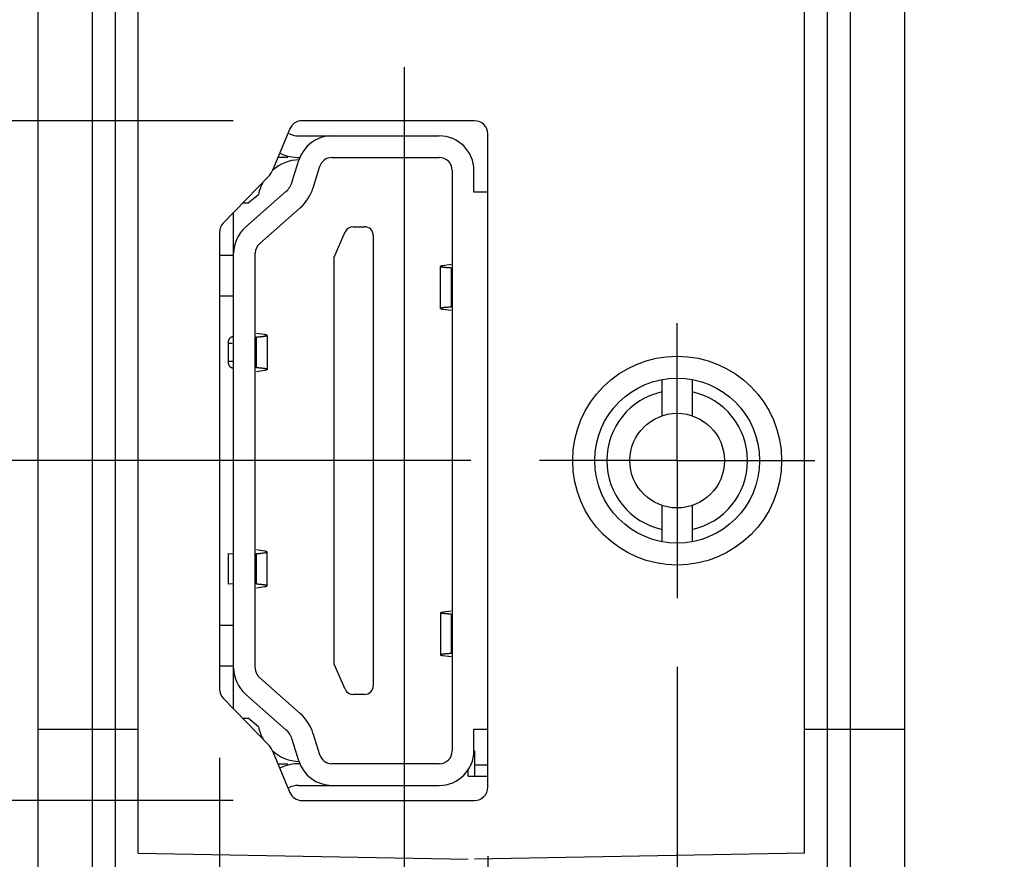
# Model space of a CAD drawing. Header units: inches. Extents: x 0.2 to 16.8, y 0.1 to 10.8.
# Tile 5 of 21: x 2.7 to 3.6, y 3.4 to 4.2. Entities that reach past the tile are written whole.
import ezdxf

# ---------------------------------------------------------------- set-up
doc = ezdxf.new("R2010")
doc.units = ezdxf.units.IN
doc.header["$LTSCALE"] = 0.935
doc.header["$MEASUREMENT"] = 0
doc.linetypes.add('CENTER', pattern=[0.6, 0.375, -0.075, 0.075, -0.075])
doc.layers.get('0').update_dxf_attribs({"linetype": 'CONTINUOUS'})
doc.layers.add('DEFAULT_1', color=7, linetype='CENTER')
doc.layers.add('DIMENSIONS', color=7, linetype='CONTINUOUS')
doc.styles.get("Standard").update_dxf_attribs({"font": 'txt', "width": 0.8})
doc.dimstyles.new('DIMSTYLE_1', dxfattribs={"dimtxt": 0.125, "dimasz": 0.18, "dimexe": 0.18, "dimexo": 0.0625, "dimgap": 0.09, "dimtad": 0, "dimtih": 1, "dimtoh": 1, "dimdec": 3, "dimzin": 4, "dimdsep": 46, "dimtxsty": 'STANDARD', "dimblk": '_FILLED', "dimblk1": '_FILLED', "dimblk2": '_FILLED', "dimcen": 0.09, "dimadec": 0, "dimazin": 0, "dimtp": 0.01, "dimtm": 0.01, "dimtfac": 1, "dimtdec": 3, "dimtofl": 0, "dimtmove": 0, "dimatfit": 3, "dimldrblk": '_FILLED', "dimfxl": 1, "dimtolj": 1, "dimtzin": 4, "dimarcsym": 0})

# ---------------------------------------------------------------- blocks, each defined once
blk = doc.blocks.new('*D0')
at = {"layer": 'DIMENSIONS', "color": 2, "linetype": 'CONTINUOUS'}
blk.add_line((3.09361, 3.77727), (2.01251, 3.77727), dxfattribs=at)
at = {"layer": 'DIMENSIONS', "color": 2, "linetype": 'CONTINUOUS', "width": 0.8}
for s, p in [('.818', (0.72501, 3.71477)), ('[', (1.25001, 3.71477)), ('20.78', (1.35001, 3.71477)), (']', (1.85001, 3.71477))]:
    blk.add_text(s, height=0.125, dxfattribs=at).set_placement(p)
blk = doc.blocks.new('_FILLED')
at = {"color": 0, "linetype": 'BYBLOCK'}
blk.add_solid([(0, 0), (-1, 0.1736), (-1, -0.1736)], dxfattribs=at)
blk = doc.blocks.new('*D1')
at = {"layer": 'DIMENSIONS', "color": 2, "linetype": 'CONTINUOUS'}
blk.add_line((2.87752, 3.46827), (2.01251, 3.46827), dxfattribs=at)
at = {"layer": 'DIMENSIONS', "color": 2, "linetype": 'CONTINUOUS', "width": 0.8}
for s, p in [('[', (1.25001, 3.40577)), (']', (1.85001, 3.40577)), ('.509', (0.72501, 3.40577)), ('12.93', (1.35001, 3.40577))]:
    blk.add_text(s, height=0.125, dxfattribs=at).set_placement(p)
blk = doc.blocks.new('*D2')
at = {"layer": 'DIMENSIONS', "color": 2, "linetype": 'CONTINUOUS'}
blk.add_line((2.87752, 4.08627), (2.01251, 4.08627), dxfattribs=at)
at = {"layer": 'DIMENSIONS', "color": 2, "linetype": 'CONTINUOUS', "width": 0.8}
for s, p in [('[', (1.25001, 4.02377)), (']', (1.85001, 4.02377)), ('1.127', (0.62501, 4.02377)), ('28.63', (1.35001, 4.02377))]:
    blk.add_text(s, height=0.125, dxfattribs=at).set_placement(p)
blk = doc.blocks.new('*D3')
at = {"layer": 'DIMENSIONS', "color": 2, "linetype": 'CONTINUOUS'}
blk.add_line((2.84542, 4.32254), (2.01251, 4.32254), dxfattribs=at)
at = {"layer": 'DIMENSIONS', "color": 2, "linetype": 'CONTINUOUS', "width": 0.8}
for s, p in [('[', (1.25001, 4.26004)), (']', (1.85001, 4.26004)), ('1.363', (0.62501, 4.26004)), ('34.63', (1.35001, 4.26004))]:
    blk.add_text(s, height=0.125, dxfattribs=at).set_placement(p)
blk = doc.blocks.new('*D4')
at = {"layer": 'DIMENSIONS', "color": 2, "linetype": 'CONTINUOUS'}
blk.add_line((2.89676, 4.90817), (2.01251, 4.90817), dxfattribs=at)
at = {"layer": 'DIMENSIONS', "color": 2, "linetype": 'CONTINUOUS', "width": 0.8}
for s, p in [('[', (1.35001, 4.84567)), (']', (1.85001, 4.84567)), ('1.949', (0.72501, 4.84567)), ('49.5', (1.45001, 4.84567))]:
    blk.add_text(s, height=0.125, dxfattribs=at).set_placement(p)
blk = doc.blocks.new('*D5')
at = {"layer": 'DIMENSIONS', "color": 2, "linetype": 'CONTINUOUS'}
blk.add_line((2.89676, 5.58187), (2.01251, 5.58187), dxfattribs=at)
at = {"layer": 'DIMENSIONS', "color": 2, "linetype": 'CONTINUOUS', "width": 0.8}
for s, p in [('[', (1.25001, 5.51937)), (']', (1.85001, 5.51937)), ('2.623', (0.62501, 5.51937)), ('66.61', (1.35001, 5.51937))]:
    blk.add_text(s, height=0.125, dxfattribs=at).set_placement(p)
blk = doc.blocks.new('*D6')
at = {"layer": 'DIMENSIONS', "color": 2, "linetype": 'CONTINUOUS'}
blk.add_line((2.89676, 6.25557), (2.01251, 6.25557), dxfattribs=at)
at = {"layer": 'DIMENSIONS', "color": 2, "linetype": 'CONTINUOUS', "width": 0.8}
for s, p in [('[', (1.25001, 6.19307)), (']', (1.85001, 6.19307)), ('3.296', (0.62501, 6.19307)), ('83.73', (1.35001, 6.19307))]:
    blk.add_text(s, height=0.125, dxfattribs=at).set_placement(p)
blk = doc.blocks.new('*D7')
at = {"layer": 'DIMENSIONS', "color": 2, "linetype": 'CONTINUOUS'}
blk.add_line((2.89676, 6.92927), (2.01251, 6.92927), dxfattribs=at)
at = {"layer": 'DIMENSIONS', "color": 2, "linetype": 'CONTINUOUS', "width": 0.8}
for s, p in [('3.970', (0.52501, 6.86677)), ('[', (1.15001, 6.86677)), ('100.84', (1.25001, 6.86677)), (']', (1.85001, 6.86677))]:
    blk.add_text(s, height=0.125, dxfattribs=at).set_placement(p)
blk = doc.blocks.new('*D8')
at = {"layer": 'DIMENSIONS', "color": 2, "linetype": 'CONTINUOUS'}
blk.add_line((3.15742, 7.78127), (2.01251, 7.78127), dxfattribs=at)
at = {"layer": 'DIMENSIONS', "color": 2, "linetype": 'CONTINUOUS', "width": 0.8}
for s, p in [('[', (1.15001, 7.71877)), (']', (1.85001, 7.71877)), ('4.822', (0.52501, 7.71877)), ('122.48', (1.25001, 7.71877))]:
    blk.add_text(s, height=0.125, dxfattribs=at).set_placement(p)
blk = doc.blocks.new('*D10')
at = {"layer": 'DIMENSIONS', "color": 2, "linetype": 'CONTINUOUS'}
for p, q in [((3.28121, 3.58967), (3.28121, 2.58404)), ((3.28121, 2.58404), (3.47716, 2.41101)), ((3.47716, 2.41101), (3.47716, 2.15032))]:
    blk.add_line(p, q, dxfattribs=at)
at = {"layer": 'DIMENSIONS', "color": 2, "linetype": 'CONTINUOUS', "width": 0.8}
for s, p in [(']', (3.53966, 1.98782)), ('11.13', (3.53966, 1.48782)), ('[', (3.53966, 1.38782)), ('.438', (3.53966, 0.86282))]:
    blk.add_text(s, height=0.125, rotation=90, dxfattribs=at).set_placement(p)
blk = doc.blocks.new('*D11')
at = {"layer": 'DIMENSIONS', "color": 2, "linetype": 'CONTINUOUS'}
for p, q in [((3.10902, 3.41777), (3.10902, 2.51161)), ((3.10902, 2.51161), (3.24378, 2.38687)), ((3.24378, 2.38687), (3.24378, 2.15032))]:
    blk.add_line(p, q, dxfattribs=at)
at = {"layer": 'DIMENSIONS', "color": 2, "linetype": 'CONTINUOUS', "width": 0.8}
for s, p in [(']', (3.30628, 1.98782)), ('6.76', (3.30628, 1.58782)), ('[', (3.30628, 1.48782)), ('.266', (3.30628, 0.96282))]:
    blk.add_text(s, height=0.125, rotation=90, dxfattribs=at).set_placement(p)
blk = doc.blocks.new('*D12')
at = {"layer": 'DIMENSIONS', "color": 2, "linetype": 'CONTINUOUS'}
blk.add_line((2.86502, 3.50713), (2.86502, 2.15032), dxfattribs=at)
at = {"layer": 'DIMENSIONS', "color": 2, "linetype": 'CONTINUOUS', "width": 0.8}
for s, p in [(']', (2.92752, 1.98782)), ('0.56', (2.92752, 1.58782)), ('[', (2.92752, 1.48782)), ('.022', (2.92752, 0.96282))]:
    blk.add_text(s, height=0.125, rotation=90, dxfattribs=at).set_placement(p)
blk = doc.blocks.new('*D13')
at = {"layer": 'DIMENSIONS', "color": 2, "linetype": 'CONTINUOUS'}
blk.add_line((3.03302, 4.13494), (3.03302, 2.15032), dxfattribs=at)
at = {"layer": 'DIMENSIONS', "color": 2, "linetype": 'CONTINUOUS', "width": 0.8}
for s, p in [(']', (3.09552, 1.98782)), ('4.83', (3.09552, 1.58782)), ('[', (3.09552, 1.48782)), ('.190', (3.09552, 0.96282))]:
    blk.add_text(s, height=0.125, rotation=90, dxfattribs=at).set_placement(p)
blk = doc.blocks.new('*D14')
at = {"layer": 'DIMENSIONS', "color": 2, "linetype": 'CONTINUOUS'}
blk.add_line((3.08436, 7.11687), (3.08436, 8.59021), dxfattribs=at)
at = {"layer": 'DIMENSIONS', "color": 2, "linetype": 'CONTINUOUS', "width": 0.8}
for s, p in [(']', (3.14686, 9.97771)), ('6.13', (3.14686, 9.57771)), ('[', (3.14686, 9.47771)), ('.241', (3.14686, 8.95271)), ('4X ', (3.14686, 8.65271))]:
    blk.add_text(s, height=0.125, rotation=90, dxfattribs=at).set_placement(p)

msp = doc.modelspace()

# ---------------------------------------------------------------- linework, layer by layer
at = {"color": 7, "linetype": 'CONTINUOUS'}
for p, q in [((3.48802, 7.8507), (3.48802, 3.15536)), ((2.70002, 2.88983), (2.70002, 7.58517)), ((2.77002, 7.57073), (2.77002, 3.1698)), ((3.41802, 3.1698), (3.41802, 7.57073)), ((2.79102, 3.42027), (2.79102, 7.32027)), ((3.39702, 3.42027), (3.39702, 7.32027)), ((3.09702, 4.08627), (2.94002, 4.08627)), ((2.92894, 4.07888), (2.91289, 4.04037)), ((3.10902, 3.48027), (3.10902, 4.07427)), ((2.93692, 4.07254), (3.06487, 4.07254)), ((2.9273, 4.05286), (2.91809, 4.05286)), ((2.93122, 4.03089), (2.93719, 4.05031)), ((2.9673, 4.05286), (3.06487, 4.05286)), ((2.95601, 4.04452), (2.95003, 4.0251)), ((3.07668, 4.04104), (3.07668, 3.51349)), ((3.09637, 4.02136), (3.09637, 4.04104)), ((2.91043, 4.03663), (2.8684, 3.99326)), ((2.88855, 3.98947), (2.92541, 4.0219)), ((3.10902, 4.02136), (3.09637, 4.02136)), ((2.88609, 4.01152), (2.89106, 4.01152)), ((2.89106, 4.01152), (2.90048, 4.01924)), ((2.87787, 3.5515), (2.87787, 4.00303)), ((2.93841, 4.00712), (2.90156, 3.97469)), ((2.86502, 3.9849), (2.86502, 3.56963)), ((2.9694, 3.9623), (2.97937, 3.98514)), ((2.98658, 3.98986), (2.99696, 3.98986)), ((3.00483, 3.98199), (3.00483, 3.57254)), ((2.89755, 3.58871), (2.89755, 3.96582)), ((2.9694, 3.59223), (2.9694, 3.9623)), ((3.06601, 3.91563), (3.06601, 3.95386)), ((3.07561, 3.95546), (3.06816, 3.95445)), ((3.06816, 3.91504), (3.07561, 3.91403)), ((2.90608, 3.89182), (2.89862, 3.89298)), ((2.90822, 3.89113), (2.90822, 3.86025)), ((2.87312, 3.86727), (2.87312, 3.88411)), ((2.89862, 3.8584), (2.90608, 3.85956)), ((2.87312, 3.6928), (2.87787, 3.69256)), ((2.87312, 3.66488), (2.87312, 3.6928)), ((2.90608, 3.69496), (2.89862, 3.69619)), ((2.90822, 3.66345), (2.90822, 3.69423)), ((2.87787, 3.66512), (2.87312, 3.66488)), ((2.89862, 3.66149), (2.90608, 3.66272)), ((3.06601, 3.6389), (3.06601, 3.60067)), ((3.07561, 3.6405), (3.06816, 3.63949)), ((3.06816, 3.60008), (3.07561, 3.59907)), ((2.97937, 3.56939), (2.9694, 3.59223)), ((2.90156, 3.57984), (2.93841, 3.54741)), ((2.92541, 3.53263), (2.88855, 3.56506)), ((2.99696, 3.56467), (2.98658, 3.56467)), ((2.8684, 3.56127), (2.91043, 3.5179)), ((2.88609, 3.54301), (2.89106, 3.54301)), ((2.90048, 3.53529), (2.89106, 3.54301)), ((2.95003, 3.52943), (2.95601, 3.51001)), ((3.09637, 3.53317), (3.10902, 3.53317)), ((3.09637, 3.51349), (3.09637, 3.53317)), ((2.93719, 3.50422), (2.93122, 3.52364)), ((2.91289, 3.51416), (2.92894, 3.47565)), ((3.09702, 3.51349), (3.09702, 3.49027)), ((2.91809, 3.50167), (2.9273, 3.50167)), ((3.06487, 3.50167), (2.9673, 3.50167)), ((3.09102, 3.49027), (3.09102, 3.49593)), ((3.10902, 3.50027), (3.09702, 3.50027)), ((3.09102, 3.49027), (3.10902, 3.49027)), ((2.93692, 3.48199), (3.06487, 3.48199)), ((2.94002, 3.46827), (3.09702, 3.46827)), ((2.79102, 3.42027), (3.09102, 3.41503)), ((3.39702, 3.42027), (3.09702, 3.41503))]:
    msp.add_line(p, q, dxfattribs=at)
at = {"color": 9, "linetype": 'CONTINUOUS'}
for p, q in [((2.74958, 3.11753), (2.74958, 7.623)), ((3.43845, 7.623), (3.43845, 3.11753)), ((2.87787, 3.96384), (2.86502, 3.96384)), ((3.07567, 3.95265), (3.07567, 3.91684)), ((2.87787, 3.92683), (2.86502, 3.92683)), ((2.89856, 3.86164), (2.89856, 3.88974)), ((2.87312, 3.88411), (2.87656, 3.88395)), ((2.87787, 3.8675), (2.87312, 3.86727)), ((2.89856, 3.66493), (2.89856, 3.69275)), ((3.07567, 3.63769), (3.07567, 3.60188)), ((2.86502, 3.62771), (2.87787, 3.62771)), ((2.86502, 3.59069), (2.87792, 3.59069)), ((2.70002, 3.53327), (2.79102, 3.53327)), ((3.39702, 3.53327), (3.48802, 3.53327))]:
    msp.add_line(p, q, dxfattribs=at)
at = {"color": 6, "linetype": 'CONTINUOUS'}
for p, q in [((3.26771, 3.81809), (3.26771, 3.85104)), ((3.29471, 3.85104), (3.29471, 3.81809)), ((3.26771, 3.70349), (3.26771, 3.73644)), ((3.29471, 3.73644), (3.29471, 3.70349))]:
    msp.add_line(p, q, dxfattribs=at)
for radius in [0.095, 0.075, 0.043]:
    msp.add_circle((3.28121, 3.77727), radius, dxfattribs=at)
at = {"color": 7, "linetype": 'CONTINUOUS'}
for centre, radius, start, end in [((2.94002, 4.07427), 0.012, 90, 157.38014), ((3.09702, 4.07427), 0.012, 0, 90), ((2.93692, 4.09223), 0.01969, 240.85696, 270), ((2.9673, 4.04104), 0.0315, 90, 162.89727), ((3.06487, 4.04104), 0.0315, 0, 90), ((2.93692, 4.09223), 0.03937, 244.12425, 271.61478), ((2.93909, 4.01152), 0.03937, 92.51146, 131.03585), ((2.9673, 4.04104), 0.01181, 90, 162.89727), ((3.06487, 4.04104), 0.01181, 0, 90), ((2.90181, 4.04498), 0.012, 315.89986, 337.38014), ((2.93909, 4.01152), 0.03937, 150.73966, 168.69045), ((2.91241, 4.03668), 0.01969, 311.34778, 342.89727), ((2.91241, 4.03668), 0.03937, 311.34778, 342.89727), ((2.87702, 3.9849), 0.012, 135.89986, 180), ((2.90936, 3.96582), 0.0315, 131.34778, 180), ((2.98658, 3.98199), 0.00787, 90, 156.42182), ((2.99696, 3.98199), 0.00787, 0, 90), ((2.90936, 3.96582), 0.01181, 131.34778, 180), ((2.90936, 3.58871), 0.0315, 180, 228.65222), ((2.90936, 3.58871), 0.01181, 180, 228.65222), ((2.87702, 3.56963), 0.012, 180, 224.10014), ((2.98658, 3.57254), 0.00787, 203.57818, 270), ((2.99696, 3.57254), 0.00787, 270, 360), ((2.91241, 3.51785), 0.03937, 17.10273, 48.65222), ((2.93909, 3.54301), 0.03937, 191.30955, 209.26034), ((2.91241, 3.51785), 0.01969, 17.10273, 48.65222), ((2.90181, 3.50955), 0.012, 22.61986, 44.10014), ((2.93909, 3.54301), 0.03937, 228.96415, 267.48854), ((2.9673, 3.51349), 0.01181, 197.10273, 270), ((3.06487, 3.51349), 0.0315, 270, 360), ((3.06487, 3.51349), 0.01181, 270, 360), ((2.93692, 3.4623), 0.03937, 88.38522, 115.87575), ((2.9673, 3.51349), 0.0315, 197.10273, 270), ((2.93692, 3.4623), 0.01969, 90, 119.14304), ((2.94002, 3.48027), 0.012, 202.61986, 270), ((3.09702, 3.48027), 0.012, 270, 360)]:
    msp.add_arc(centre, radius, start, end, dxfattribs=at)
at = {"color": 6, "linetype": 'CONTINUOUS'}
for start, end in [(102.1773, 257.8227), (282.1773, 77.8227)]:
    msp.add_arc((3.28121, 3.77727), 0.064, start, end, dxfattribs=at)
at = {"color": 7, "linetype": 'CONTINUOUS'}
for points, knots in [([(3.06816, 3.95445), (3.06799, 3.95443), (3.06766, 3.95438), (3.06721, 3.95431), (3.06683, 3.95423), (3.06652, 3.95415), (3.06629, 3.95408), (3.06613, 3.954), (3.06603, 3.95393), (3.06602, 3.95387), (3.06602, 3.95386)], [0, 0, 0, 0, 0.232646, 0.4342, 0.604339, 0.743144, 0.850775, 0.928264, 0.978754, 1, 1, 1, 1]), ([(3.06602, 3.95386), (3.06602, 3.95384), (3.06602, 3.9538), (3.0661, 3.95373), (3.06625, 3.95365), (3.06647, 3.95357), (3.06676, 3.9535), (3.06713, 3.95342), (3.06756, 3.95334), (3.06807, 3.95327), (3.06865, 3.95319), (3.0693, 3.95312), (3.07002, 3.95305), (3.07081, 3.95298), (3.07166, 3.95291), (3.07258, 3.95284), (3.07355, 3.95277), (3.07459, 3.95271), (3.07531, 3.95267), (3.07567, 3.95265)], [0, 0, 0, 0, 0.003273, 0.013946, 0.030572, 0.054114, 0.084839, 0.122836, 0.168114, 0.220602, 0.280266, 0.346969, 0.42063, 0.501104, 0.588224, 0.68188, 0.781827, 0.887953, 1, 1, 1, 1]), ([(3.07567, 3.91684), (3.07531, 3.91682), (3.07459, 3.91678), (3.07355, 3.91672), (3.07258, 3.91665), (3.07166, 3.91658), (3.07081, 3.91651), (3.07002, 3.91644), (3.0693, 3.91637), (3.06865, 3.9163), (3.06807, 3.91622), (3.06756, 3.91615), (3.06713, 3.91607), (3.06676, 3.91599), (3.06647, 3.91592), (3.06625, 3.91584), (3.0661, 3.91576), (3.06602, 3.91569), (3.06602, 3.91565), (3.06602, 3.91563)], [0, 0, 0, 0, 0.112048, 0.218173, 0.31812, 0.411776, 0.498897, 0.579371, 0.653032, 0.719734, 0.779399, 0.831887, 0.877164, 0.915161, 0.945887, 0.969428, 0.986054, 0.996728, 1, 1, 1, 1]), ([(3.06602, 3.91563), (3.06602, 3.91562), (3.06603, 3.91556), (3.06613, 3.91549), (3.06629, 3.91541), (3.06652, 3.91534), (3.06683, 3.91526), (3.06721, 3.91518), (3.06766, 3.91511), (3.06799, 3.91506), (3.06816, 3.91504)], [0, 0, 0, 0, 0.021246, 0.071737, 0.149226, 0.256857, 0.395661, 0.5658, 0.767354, 1, 1, 1, 1]), ([(2.87312, 3.88411), (2.87312, 3.88424), (2.87313, 3.88452), (2.87316, 3.88493), (2.8732, 3.88533), (2.87327, 3.88573), (2.87335, 3.88612), (2.87345, 3.8865), (2.87357, 3.88687), (2.8737, 3.88723), (2.87385, 3.88757), (2.87402, 3.88789), (2.8742, 3.8882), (2.87439, 3.88849), (2.8746, 3.88875), (2.87482, 3.88899), (2.87504, 3.88921), (2.87528, 3.88941), (2.87553, 3.88958), (2.87578, 3.88972), (2.87604, 3.88984), (2.8763, 3.88992), (2.87657, 3.88998), (2.87675, 3.89), (2.87684, 3.89001)], [0, 0, 0, 0, 0.054008, 0.107881, 0.161431, 0.214573, 0.267096, 0.318948, 0.369924, 0.419989, 0.468972, 0.516843, 0.563496, 0.608892, 0.653011, 0.695816, 0.737372, 0.777668, 0.816842, 0.854937, 0.892145, 0.928581, 0.964471, 1, 1, 1, 1]), ([(2.89856, 3.88974), (2.89894, 3.88976), (2.89967, 3.88981), (2.90073, 3.88989), (2.90173, 3.88996), (2.90266, 3.89004), (2.90353, 3.89013), (2.90432, 3.89021), (2.90505, 3.8903), (2.9057, 3.89038), (2.90628, 3.89047), (2.90679, 3.89056), (2.90722, 3.89065), (2.90757, 3.89074), (2.90785, 3.89083), (2.90805, 3.89093), (2.90818, 3.89101), (2.90822, 3.8911), (2.90822, 3.89113)], [0, 0, 0, 0, 0.11426, 0.222423, 0.324157, 0.41917, 0.507382, 0.588702, 0.662886, 0.729733, 0.789208, 0.841266, 0.885781, 0.922699, 0.952115, 0.974235, 0.989586, 1, 1, 1, 1]), ([(2.90822, 3.89113), (2.90822, 3.89116), (2.90818, 3.89124), (2.90807, 3.89132), (2.9079, 3.89141), (2.90766, 3.89149), (2.90736, 3.89157), (2.90699, 3.89166), (2.90655, 3.89174), (2.90624, 3.89179), (2.90608, 3.89182)], [0, 0, 0, 0, 0.040746, 0.098737, 0.180941, 0.289715, 0.425869, 0.589613, 0.781086, 1, 1, 1, 1]), ([(2.87684, 3.86137), (2.87675, 3.86138), (2.87657, 3.8614), (2.8763, 3.86146), (2.87604, 3.86154), (2.87578, 3.86166), (2.87553, 3.8618), (2.87528, 3.86197), (2.87504, 3.86217), (2.87482, 3.86239), (2.8746, 3.86263), (2.87439, 3.86289), (2.8742, 3.86318), (2.87402, 3.86349), (2.87385, 3.86381), (2.8737, 3.86415), (2.87357, 3.86451), (2.87345, 3.86488), (2.87335, 3.86526), (2.87327, 3.86565), (2.8732, 3.86605), (2.87316, 3.86646), (2.87313, 3.86686), (2.87312, 3.86714), (2.87312, 3.86727)], [0, 0, 0, 0, 0.035529, 0.071419, 0.107855, 0.145063, 0.183158, 0.222332, 0.262628, 0.304184, 0.346989, 0.391108, 0.436504, 0.483157, 0.531028, 0.580011, 0.630076, 0.681052, 0.732904, 0.785427, 0.838569, 0.892119, 0.945992, 1, 1, 1, 1]), ([(2.90822, 3.86025), (2.90822, 3.86028), (2.90818, 3.86037), (2.90805, 3.86046), (2.90785, 3.86055), (2.90757, 3.86064), (2.90722, 3.86073), (2.90679, 3.86082), (2.90628, 3.86091), (2.9057, 3.861), (2.90505, 3.86108), (2.90432, 3.86117), (2.90353, 3.86125), (2.90266, 3.86134), (2.90173, 3.86142), (2.90073, 3.86149), (2.89967, 3.86157), (2.89894, 3.86162), (2.89856, 3.86164)], [0, 0, 0, 0, 0.010414, 0.025765, 0.047885, 0.077301, 0.114219, 0.158734, 0.210792, 0.270267, 0.337114, 0.411298, 0.492618, 0.58083, 0.675843, 0.777577, 0.88574, 1, 1, 1, 1]), ([(2.90608, 3.85956), (2.90624, 3.85959), (2.90655, 3.85964), (2.90699, 3.85972), (2.90736, 3.85981), (2.90766, 3.85989), (2.9079, 3.85998), (2.90807, 3.86006), (2.90818, 3.86014), (2.90822, 3.86022), (2.90822, 3.86025)], [0, 0, 0, 0, 0.218913, 0.410387, 0.574131, 0.710284, 0.819059, 0.901263, 0.959253, 1, 1, 1, 1]), ([(2.89856, 3.69275), (2.89893, 3.69278), (2.89964, 3.69283), (2.90068, 3.6929), (2.90166, 3.69298), (2.90257, 3.69307), (2.90343, 3.69315), (2.90421, 3.69324), (2.90493, 3.69333), (2.90558, 3.69342), (2.90616, 3.69351), (2.90667, 3.6936), (2.90711, 3.69369), (2.90748, 3.69379), (2.90777, 3.69388), (2.90799, 3.69398), (2.90814, 3.69407), (2.90821, 3.69416), (2.90822, 3.69421), (2.90822, 3.69423)], [0, 0, 0, 0, 0.111366, 0.216865, 0.316245, 0.409394, 0.496072, 0.57617, 0.649525, 0.715996, 0.775511, 0.827939, 0.873258, 0.911417, 0.942456, 0.96652, 0.98399, 0.996028, 1, 1, 1, 1]), ([(2.90822, 3.69423), (2.90822, 3.69425), (2.90821, 3.69431), (2.90811, 3.6944), (2.90795, 3.6945), (2.90772, 3.69459), (2.90741, 3.69468), (2.90703, 3.69478), (2.90658, 3.69487), (2.90625, 3.69493), (2.90608, 3.69496)], [0, 0, 0, 0, 0.025328, 0.080263, 0.159717, 0.267582, 0.405286, 0.573198, 0.771516, 1, 1, 1, 1]), ([(2.90822, 3.66345), (2.90822, 3.66347), (2.90821, 3.66352), (2.90814, 3.66361), (2.90799, 3.6637), (2.90777, 3.6638), (2.90748, 3.66389), (2.90711, 3.66399), (2.90667, 3.66408), (2.90616, 3.66417), (2.90558, 3.66426), (2.90493, 3.66435), (2.90421, 3.66444), (2.90343, 3.66453), (2.90257, 3.66461), (2.90166, 3.66469), (2.90068, 3.66478), (2.89964, 3.66485), (2.89893, 3.6649), (2.89856, 3.66493)], [0, 0, 0, 0, 0.003972, 0.01601, 0.03348, 0.057544, 0.088583, 0.126742, 0.172061, 0.224489, 0.284004, 0.350475, 0.42383, 0.503928, 0.590606, 0.683755, 0.783135, 0.888634, 1, 1, 1, 1]), ([(2.90608, 3.66272), (2.90625, 3.66275), (2.90658, 3.66281), (2.90703, 3.6629), (2.90741, 3.663), (2.90772, 3.66309), (2.90795, 3.66318), (2.90811, 3.66328), (2.90821, 3.66337), (2.90822, 3.66343), (2.90822, 3.66345)], [0, 0, 0, 0, 0.228484, 0.426802, 0.594714, 0.732418, 0.840283, 0.919737, 0.974672, 1, 1, 1, 1]), ([(3.06601, 3.6389), (3.06601, 3.63892), (3.06605, 3.63899), (3.06617, 3.63906), (3.06634, 3.63913), (3.06657, 3.63921), (3.06688, 3.63928), (3.06725, 3.63935), (3.06768, 3.63943), (3.06799, 3.63947), (3.06816, 3.63949)], [0, 0, 0, 0, 0.036634, 0.092323, 0.173606, 0.282449, 0.419461, 0.584742, 0.778365, 1, 1, 1, 1]), ([(3.07567, 3.63769), (3.0753, 3.63771), (3.07457, 3.63775), (3.07351, 3.63782), (3.07251, 3.63788), (3.07157, 3.63795), (3.07071, 3.63802), (3.06991, 3.6381), (3.06919, 3.63817), (3.06853, 3.63825), (3.06795, 3.63832), (3.06745, 3.6384), (3.06702, 3.63848), (3.06667, 3.63856), (3.06639, 3.63864), (3.06619, 3.63872), (3.06606, 3.63879), (3.06601, 3.63887), (3.06601, 3.6389)], [0, 0, 0, 0, 0.114733, 0.22333, 0.325457, 0.420819, 0.509335, 0.590913, 0.665303, 0.732303, 0.791871, 0.843958, 0.888426, 0.925207, 0.954369, 0.976065, 0.990715, 1, 1, 1, 1]), ([(3.07567, 3.60188), (3.0753, 3.60186), (3.07457, 3.60182), (3.07351, 3.60175), (3.07251, 3.60169), (3.07157, 3.60162), (3.07071, 3.60154), (3.06991, 3.60147), (3.06919, 3.6014), (3.06853, 3.60132), (3.06795, 3.60125), (3.06745, 3.60117), (3.06702, 3.60109), (3.06667, 3.60101), (3.06639, 3.60093), (3.06619, 3.60085), (3.06606, 3.60078), (3.06601, 3.6007), (3.06601, 3.60067)], [0, 0, 0, 0, 0.114734, 0.223331, 0.325457, 0.420818, 0.509334, 0.590911, 0.665301, 0.732301, 0.791869, 0.843956, 0.888425, 0.925206, 0.954368, 0.976065, 0.990715, 1, 1, 1, 1]), ([(3.06601, 3.60067), (3.06601, 3.60065), (3.06605, 3.60058), (3.06617, 3.60051), (3.06634, 3.60044), (3.06657, 3.60036), (3.06688, 3.60029), (3.06725, 3.60022), (3.06768, 3.60014), (3.06799, 3.6001), (3.06816, 3.60008)], [0, 0, 0, 0, 0.036634, 0.092323, 0.173606, 0.28245, 0.419462, 0.584742, 0.778365, 1, 1, 1, 1])]:
    msp.add_open_spline(points, degree=3, knots=knots, dxfattribs=at)
at = {"layer": 'DEFAULT_1', "color": 7, "linetype": 'CENTER'}
for q in [(3.28121, 3.90237), (3.15611, 3.77727), (3.40631, 3.77727), (3.28121, 3.65217)]:
    msp.add_line((3.28121, 3.77727), q, dxfattribs=at)

# ---------------------------------------------------------------- dimensions: what is measured, and where the dimension line sits
at = {"layer": 'DIMENSIONS', "color": 2, "linetype": 'CONTINUOUS'}
dim = msp.add_ordinate_dim(feature_location=(3.08436, 7.11687), offset=(0, 1.47334), dtype=1, origin=(2.84302, 2.95927), text='4X <>', dimstyle='DIMSTYLE_1', dxfattribs=at)
dim.commit()
dim.dimension.update_dxf_attribs({"geometry": '*D14', "text_midpoint": (3.08436, 9.36521)})
for feature_location, offset, dtype, origin, picture, middle in [((3.15742, 7.78127), (-1.1449, 0), 0, (2.71792, 2.95927), '*D8', (1.23751, 7.78127)), ((2.89676, 6.92927), (-0.88425, 0), 0, (2.71792, 2.95927), '*D7', (1.23751, 6.92927)), ((2.89676, 6.25557), (-0.88425, 0), 0, (2.71792, 2.95927), '*D6', (1.28751, 6.25557)), ((2.89676, 5.58187), (-0.88425, 0), 0, (2.71792, 2.95927), '*D5', (1.28751, 5.58187)), ((2.89676, 4.90817), (-0.88425, 0), 0, (2.71792, 2.95927), '*D4', (1.33751, 4.90817)), ((2.84542, 4.32254), (-0.8329, 0), 0, (2.71792, 2.95927), '*D3', (1.28751, 4.32254)), ((2.87752, 4.08627), (-0.865, 0), 0, (2.71792, 2.95927), '*D2', (1.28751, 4.08627)), ((3.03302, 4.13494), (0, -1.98462), 1, (2.84302, 2.83417), '*D13', (3.03302, 1.52532)), ((3.09361, 3.77727), (-1.0811, 0), 0, (2.71792, 2.95927), '*D0', (1.33751, 3.77727)), ((3.281212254, 3.58966506), (0.195950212, -1.439343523), 0, (2.843015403, 2.834165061), '*D10', (3.477162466, 1.475321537)), ((2.87752, 3.46827), (-0.865, 0), 0, (2.71792, 2.95927), '*D1', (1.33751, 3.46827)), ((2.86502, 3.50713), (0, -1.3568), 1, (2.84302, 2.83417), '*D12', (2.86502, 1.52532)), ((3.10902, 3.41777), (0.13476, -1.26744), 0, (2.84302, 2.83417), '*D11', (3.24378, 1.52532))]:
    dim = msp.add_ordinate_dim(feature_location=feature_location, offset=offset, dtype=dtype, origin=origin, dimstyle='DIMSTYLE_1', dxfattribs=at)
    dim.commit()
    dim.dimension.update_dxf_attribs({"geometry": picture, "text_midpoint": middle})

doc.saveas('drawing.dxf')
